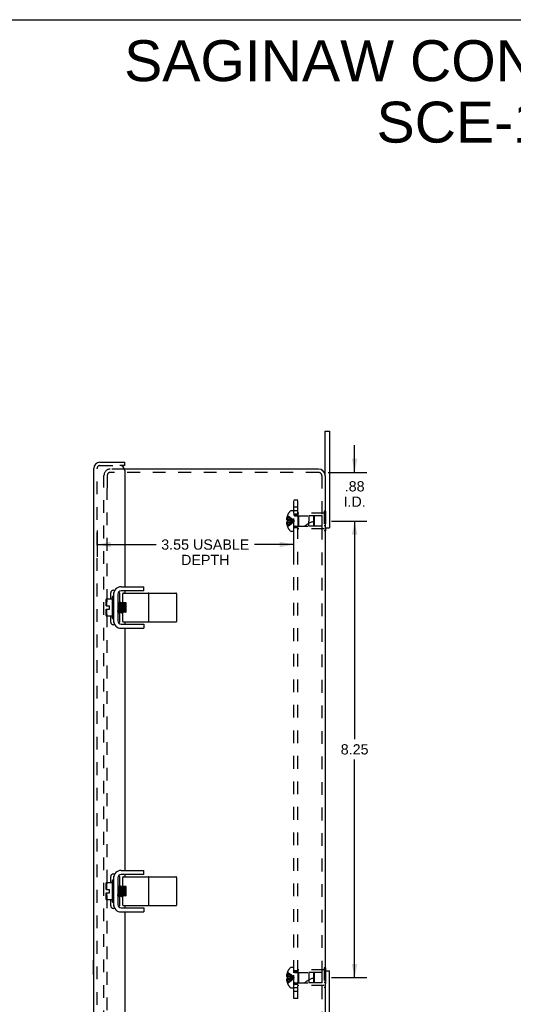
# Model space of a CAD drawing. Header units: inches. Extents: x 0 to 41.9, y 0 to 27.1.
# Tile 5 of 6: x 21 to 29.9, y 9.3 to 27.1. Entities that reach past the tile are written whole.
import ezdxf

# ---------------------------------------------------------------- set-up
doc = ezdxf.new("R2010")
doc.units = ezdxf.units.IN
doc.header["$LTSCALE"] = 2.305697
doc.header["$MEASUREMENT"] = 0
doc.linetypes.add('HIDDEN', pattern=[0.2, 0.1, -0.1])
doc.layers.get('0').update_dxf_attribs({"linetype": 'CONTINUOUS'})
for name, color, linetype in [('DEFAULT_2', 8, 'HIDDEN'), ('DIMENSIONS', 7, 'CONTINUOUS'), ('DOOR_ASSEMBLY', 7, 'CONTINUOUS'), ('SUBPANEL', 7, 'CONTINUOUS')]:
    doc.layers.add(name, color=color, linetype=linetype)
doc.styles.get("Standard").update_dxf_attribs({"font": 'arial.ttf'})
doc.dimstyles.new('DIMSTYLE_1', dxfattribs={"dimtxt": 0.184949, "dimasz": 0.246599, "dimexe": 0.09, "dimexo": 0.07, "dimgap": 0.0375, "dimtad": 0, "dimtih": 1, "dimtoh": 1, "dimzin": 4, "dimdsep": 46, "dimtxsty": 'Standard', "dimblk": '_FILLED', "dimblk1": '_FILLED', "dimblk2": '_FILLED', "dimcen": 0.09, "dimazin": 1, "dimtfac": 1, "dimtdec": 3, "dimtofl": 0, "dimtmove": 0, "dimatfit": 3, "dimldrblk": '_FILLED', "dimfxl": 0, "dimtolj": 1, "dimtzin": 4, "dimarcsym": 0})

# ---------------------------------------------------------------- blocks, each defined once
blk = doc.blocks.new('_FILLED')
at = {"color": 0, "linetype": 'ByBlock'}
blk.add_solid([(0, 0), (-1, 0.2), (-1, -0.2)], dxfattribs=at)
blk = doc.blocks.new('*D3')
at = {"layer": 'DIMENSIONS', "color": 2, "linetype": 'Continuous'}
for p, q in [((22.36, 17.896), (22.36, 17.422)), ((25.91, 17.896), (25.91, 17.422)), ((22.36, 17.644), (23.428, 17.644)), ((25.91, 17.644), (25.205, 17.644))]:
    blk.add_line(p, q, dxfattribs=at)
at = {"layer": 'DIMENSIONS', "color": 2, "linetype": 'Continuous', "xscale": 0.2465986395, "yscale": 0.2465986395, "zscale": 0.2465986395, "rotation": 180}
blk.add_blockref('_FILLED', (22.36, 17.644), dxfattribs=at)
at = {"layer": 'DIMENSIONS', "color": 2, "linetype": 'Continuous', "xscale": 0.2465986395, "yscale": 0.2465986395, "zscale": 0.2465986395}
blk.add_blockref('_FILLED', (25.91, 17.644), dxfattribs=at)
at = {"layer": 'DIMENSIONS', "color": 2, "linetype": 'Continuous', "insert": (24.317, 17.736), "char_height": 0.18495, "width": 1.59166, "attachment_point": 2, "line_spacing_factor": 0.9}
blk.add_mtext('3.55 USABLE\\PDEPTH', dxfattribs=at)
blk = doc.blocks.new('*D12')
at = {"layer": 'DIMENSIONS', "color": 2, "linetype": 'Continuous'}
for p, q in [((26.6, 18.069), (27.239, 18.069)), ((27.017, 18.069), (27.017, 14.129)), ((27.017, 9.819), (27.017, 13.759)), ((26.6, 9.819), (27.239, 9.819))]:
    blk.add_line(p, q, dxfattribs=at)
at = {"layer": 'DIMENSIONS', "color": 2, "linetype": 'Continuous', "xscale": 0.2465986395, "yscale": 0.2465986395, "zscale": 0.2465986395}
for p, rotation in [((27.017, 18.069), 90), ((27.017, 9.819), 270)]:
    blk.add_blockref('_FILLED', p, dxfattribs=dict(at, rotation=rotation))
at = {"layer": 'DIMENSIONS', "color": 2, "linetype": 'Continuous', "insert": (27.017, 14.036), "char_height": 0.1849, "width": 0.50259, "attachment_point": 2, "line_spacing_factor": 0.9}
blk.add_mtext('8.25', dxfattribs=at)
blk = doc.blocks.new('*D15')
at = {"layer": 'DIMENSIONS', "color": 2, "linetype": 'Continuous'}
for p, q in [((27.017, 18.946), (27.017, 19.439)), ((26.538, 18.946), (27.239, 18.946)), ((26.663, 18.069), (27.239, 18.069)), ((27.017, 18.069), (27.017, 17.575))]:
    blk.add_line(p, q, dxfattribs=at)
at = {"layer": 'DIMENSIONS', "color": 2, "linetype": 'Continuous', "xscale": 0.2465986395, "yscale": 0.2465986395, "zscale": 0.2465986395}
for p, rotation in [((27.017, 18.946), 270), ((27.017, 18.069), 90)]:
    blk.add_blockref('_FILLED', p, dxfattribs=dict(at, rotation=rotation))
at = {"layer": 'DIMENSIONS', "color": 2, "linetype": 'Continuous', "insert": (27.017, 18.788), "char_height": 0.1849, "width": 0.40084, "attachment_point": 2, "line_spacing_factor": 0.9}
blk.add_mtext('.88\\PI.D.', dxfattribs=at)

msp = doc.modelspace()

# ---------------------------------------------------------------- linework, layer by layer
at = {"color": 7, "linetype": 'Continuous'}
for p, q in [((0, 27.126), (41.922, 27.126)), ((26.485, 18.886), (26.485, 19.694)), ((26.485, 19.694), (26.56, 19.694)), ((26.485, 17.944), (26.56, 17.944)), ((26.49, 17.889), (26.485, 17.889)), ((26.49, 17.944), (26.49, 17.889)), ((22.659, 16.777), (22.663, 16.777)), ((22.734, 16.746), (22.734, 16.266)), ((22.747, 16.777), (22.743, 16.777)), ((23.205, 16.806), (22.794, 16.806)), ((22.826, 16.598), (22.826, 16.756)), ((22.836, 16.766), (23.787, 16.766)), ((23.205, 16.806), (23.205, 16.881)), ((23.297, 16.256), (23.297, 16.756)), ((23.797, 16.756), (23.797, 16.256)), ((22.525, 16.538), (22.525, 16.651)), ((22.529, 16.663), (22.635, 16.663)), ((22.635, 16.694), (22.635, 16.318)), ((22.645, 16.704), (22.649, 16.704)), ((22.738, 16.6), (22.734, 16.597)), ((22.739, 16.6), (22.738, 16.6)), ((22.76, 16.584), (22.739, 16.6)), ((22.739, 16.6), (22.739, 16.6)), ((22.78, 16.6), (22.76, 16.584)), ((22.78, 16.6), (22.781, 16.6)), ((22.802, 16.584), (22.781, 16.6)), ((22.781, 16.6), (22.781, 16.6)), ((22.781, 16.599), (22.782, 16.598)), ((22.822, 16.6), (22.802, 16.584)), ((22.823, 16.6), (22.822, 16.6)), ((22.831, 16.594), (22.823, 16.6)), ((22.823, 16.6), (22.823, 16.6)), ((22.826, 16.589), (22.825, 16.593)), ((22.844, 16.584), (22.836, 16.59)), ((22.886, 16.59), (22.836, 16.59)), ((22.852, 16.59), (22.844, 16.584)), ((22.844, 16.584), (22.844, 16.584)), ((22.886, 16.584), (22.878, 16.59)), ((22.886, 16.422), (22.886, 16.59)), ((22.886, 16.585), (22.886, 16.584)), ((22.886, 16.584), (22.886, 16.584)), ((22.525, 16.538), (22.586, 16.538)), ((22.525, 16.362), (22.525, 16.474)), ((22.525, 16.474), (22.586, 16.474)), ((22.586, 16.474), (22.586, 16.538)), ((22.734, 16.425), (22.739, 16.428)), ((22.738, 16.428), (22.759, 16.412)), ((22.75, 16.495), (22.748, 16.521)), ((22.75, 16.495), (22.748, 16.521)), ((22.759, 16.412), (22.759, 16.414)), ((22.76, 16.412), (22.759, 16.412)), ((22.76, 16.412), (22.759, 16.412)), ((22.76, 16.412), (22.781, 16.428)), ((22.771, 16.495), (22.769, 16.518)), ((22.78, 16.428), (22.801, 16.412)), ((22.79, 16.521), (22.792, 16.495)), ((22.792, 16.495), (22.79, 16.521)), ((22.802, 16.412), (22.801, 16.413)), ((22.801, 16.412), (22.802, 16.412)), ((22.802, 16.412), (22.823, 16.428)), ((22.802, 16.412), (22.802, 16.412)), ((22.813, 16.493), (22.811, 16.516)), ((22.822, 16.428), (22.823, 16.428)), ((22.823, 16.428), (22.833, 16.42)), ((22.826, 16.256), (22.826, 16.422)), ((22.831, 16.422), (22.826, 16.422)), ((22.834, 16.495), (22.832, 16.521)), ((22.834, 16.495), (22.832, 16.521)), ((22.886, 16.422), (22.836, 16.422)), ((22.841, 16.422), (22.84, 16.425)), ((22.841, 16.422), (22.84, 16.425)), ((22.857, 16.422), (22.865, 16.428)), ((22.864, 16.428), (22.865, 16.428)), ((22.865, 16.428), (22.873, 16.422)), ((22.876, 16.495), (22.874, 16.521)), ((22.876, 16.495), (22.874, 16.521)), ((22.883, 16.422), (22.882, 16.425)), ((22.883, 16.422), (22.882, 16.425)), ((22.635, 16.35), (22.529, 16.35)), ((22.645, 16.308), (22.649, 16.308)), ((22.659, 16.235), (22.663, 16.235)), ((22.743, 16.235), (22.747, 16.235)), ((22.794, 16.206), (23.205, 16.206)), ((22.836, 16.246), (23.787, 16.246)), ((23.205, 16.206), (23.205, 16.131)), ((23.205, 11.681), (23.205, 11.756)), ((22.635, 11.569), (22.635, 11.193)), ((22.645, 11.579), (22.649, 11.579)), ((22.659, 11.652), (22.663, 11.652)), ((22.734, 11.621), (22.734, 11.141)), ((22.747, 11.652), (22.743, 11.652)), ((23.205, 11.681), (22.794, 11.681)), ((22.826, 11.473), (22.826, 11.631)), ((22.836, 11.641), (23.787, 11.641)), ((23.297, 11.131), (23.297, 11.631)), ((23.797, 11.631), (23.797, 11.131)), ((22.525, 11.413), (22.525, 11.526)), ((22.525, 11.413), (22.586, 11.413)), ((22.529, 11.538), (22.635, 11.538)), ((22.586, 11.349), (22.586, 11.413)), ((22.738, 11.475), (22.734, 11.472)), ((22.739, 11.475), (22.738, 11.475)), ((22.76, 11.459), (22.739, 11.475)), ((22.739, 11.475), (22.739, 11.475)), ((22.75, 11.37), (22.748, 11.396)), ((22.75, 11.37), (22.748, 11.396)), ((22.78, 11.475), (22.76, 11.459)), ((22.771, 11.37), (22.769, 11.393)), ((22.78, 11.475), (22.781, 11.475)), ((22.802, 11.459), (22.781, 11.475)), ((22.781, 11.475), (22.781, 11.475)), ((22.781, 11.474), (22.782, 11.473)), ((22.79, 11.396), (22.792, 11.37)), ((22.792, 11.37), (22.79, 11.396)), ((22.822, 11.475), (22.802, 11.459)), ((22.813, 11.368), (22.811, 11.391)), ((22.823, 11.475), (22.822, 11.475)), ((22.831, 11.469), (22.823, 11.475)), ((22.823, 11.475), (22.823, 11.475)), ((22.826, 11.464), (22.825, 11.468)), ((22.834, 11.37), (22.832, 11.396)), ((22.834, 11.37), (22.832, 11.396)), ((22.844, 11.459), (22.836, 11.465)), ((22.886, 11.465), (22.836, 11.465)), ((22.852, 11.465), (22.844, 11.459)), ((22.876, 11.37), (22.874, 11.396)), ((22.876, 11.37), (22.874, 11.396)), ((22.886, 11.459), (22.878, 11.465)), ((22.886, 11.297), (22.886, 11.465)), ((22.886, 11.46), (22.886, 11.459)), ((22.886, 11.459), (22.886, 11.459)), ((22.525, 11.349), (22.586, 11.349)), ((22.525, 11.237), (22.525, 11.349)), ((22.635, 11.225), (22.529, 11.225)), ((22.734, 11.3), (22.739, 11.303)), ((22.738, 11.303), (22.759, 11.287)), ((22.759, 11.287), (22.759, 11.289)), ((22.76, 11.287), (22.759, 11.287)), ((22.76, 11.287), (22.759, 11.287)), ((22.76, 11.287), (22.781, 11.303)), ((22.78, 11.303), (22.801, 11.287)), ((22.802, 11.287), (22.801, 11.288)), ((22.801, 11.287), (22.802, 11.287)), ((22.802, 11.287), (22.823, 11.303)), ((22.802, 11.287), (22.802, 11.287)), ((22.822, 11.303), (22.823, 11.303)), ((22.823, 11.303), (22.833, 11.295)), ((22.831, 11.297), (22.826, 11.297)), ((22.826, 11.131), (22.826, 11.297)), ((22.886, 11.297), (22.836, 11.297)), ((22.841, 11.297), (22.84, 11.3)), ((22.841, 11.297), (22.84, 11.3)), ((22.857, 11.297), (22.865, 11.303)), ((22.864, 11.303), (22.865, 11.303)), ((22.865, 11.303), (22.873, 11.297)), ((22.883, 11.297), (22.882, 11.3)), ((22.883, 11.297), (22.882, 11.3)), ((22.645, 11.183), (22.649, 11.183)), ((22.659, 11.11), (22.663, 11.11)), ((22.743, 11.11), (22.747, 11.11)), ((22.794, 11.081), (23.205, 11.081)), ((22.836, 11.121), (23.787, 11.121)), ((23.205, 11.081), (23.205, 11.006)), ((26.49, 9.999), (26.485, 9.999)), ((26.49, 9.999), (26.49, 9.944)), ((26.485, 9.944), (26.56, 9.944))]:
    msp.add_line(p, q, dxfattribs=at)
at = {"color": 3, "linetype": 'Continuous'}
for p, q in [((26.56, 19.694), (26.56, 17.944)), ((26.365, 19.006), (22.856, 19.006)), ((26.485, 18.886), (26.485, 9.001)), ((22.659, 16.777), (22.659, 16.235)), ((22.794, 16.881), (23.205, 16.881)), ((22.794, 16.131), (23.205, 16.131)), ((22.794, 11.756), (23.205, 11.756)), ((22.659, 11.652), (22.659, 11.11)), ((22.794, 11.006), (23.205, 11.006)), ((26.56, 8.194), (26.56, 9.944))]:
    msp.add_line(p, q, dxfattribs=at)
at = {"color": 7, "linetype": 'Continuous'}
for points in [[(22.757, 16.774), (22.754, 16.776), (22.751, 16.777), (22.747, 16.777)], [(22.764, 16.767), (22.763, 16.768), (22.76, 16.771), (22.757, 16.774)], [(22.545, 16.658), (22.543, 16.654), (22.54, 16.65), (22.538, 16.646), (22.536, 16.641), (22.535, 16.636), (22.533, 16.631), (22.532, 16.625), (22.531, 16.619), (22.53, 16.613), (22.529, 16.606), (22.529, 16.599), (22.529, 16.592), (22.529, 16.585), (22.529, 16.577), (22.529, 16.57), (22.529, 16.563), (22.53, 16.557), (22.531, 16.55), (22.532, 16.544), (22.533, 16.538)], [(22.545, 16.658), (22.546, 16.659), (22.546, 16.659), (22.547, 16.66), (22.547, 16.661), (22.547, 16.661), (22.547, 16.662), (22.547, 16.662), (22.546, 16.662), (22.546, 16.663), (22.545, 16.663)], [(22.748, 16.521), (22.748, 16.529), (22.747, 16.537), (22.747, 16.545), (22.746, 16.553), (22.745, 16.56), (22.745, 16.567), (22.744, 16.574), (22.744, 16.579), (22.743, 16.585), (22.742, 16.589), (22.742, 16.593), (22.741, 16.596), (22.74, 16.598), (22.74, 16.599), (22.739, 16.6)], [(22.74, 16.598), (22.739, 16.599), (22.739, 16.6)], [(22.739, 16.6), (22.739, 16.6), (22.739, 16.6)], [(22.748, 16.521), (22.748, 16.529), (22.747, 16.537), (22.746, 16.545), (22.746, 16.553), (22.745, 16.56), (22.744, 16.567), (22.744, 16.574), (22.743, 16.579), (22.743, 16.585), (22.742, 16.589), (22.741, 16.593), (22.741, 16.596), (22.74, 16.598)], [(22.769, 16.518), (22.769, 16.525), (22.768, 16.533), (22.767, 16.54), (22.767, 16.547), (22.766, 16.553), (22.765, 16.559), (22.765, 16.564), (22.764, 16.569), (22.763, 16.573), (22.763, 16.577), (22.762, 16.58), (22.761, 16.582), (22.761, 16.583), (22.76, 16.584)], [(22.79, 16.521), (22.79, 16.529), (22.789, 16.537), (22.789, 16.545), (22.788, 16.553), (22.787, 16.56), (22.787, 16.567), (22.786, 16.574), (22.786, 16.579), (22.785, 16.585), (22.784, 16.589), (22.784, 16.593), (22.783, 16.596), (22.782, 16.598), (22.782, 16.599), (22.781, 16.6)], [(22.781, 16.6), (22.781, 16.6), (22.781, 16.6)], [(22.781, 16.6), (22.781, 16.6), (22.781, 16.599)], [(22.782, 16.598), (22.783, 16.596), (22.783, 16.593), (22.784, 16.589), (22.785, 16.584), (22.785, 16.579), (22.786, 16.573), (22.786, 16.567), (22.787, 16.56), (22.788, 16.553), (22.788, 16.545), (22.789, 16.537), (22.79, 16.529), (22.79, 16.521)], [(22.811, 16.516), (22.811, 16.524), (22.81, 16.531), (22.809, 16.538), (22.809, 16.545), (22.808, 16.552), (22.808, 16.558), (22.807, 16.563), (22.806, 16.568), (22.806, 16.572), (22.805, 16.576), (22.804, 16.579), (22.804, 16.582), (22.803, 16.583), (22.802, 16.584)], [(22.832, 16.521), (22.832, 16.529), (22.831, 16.537), (22.831, 16.545), (22.83, 16.553), (22.829, 16.56), (22.829, 16.567), (22.828, 16.574), (22.828, 16.579), (22.827, 16.585), (22.826, 16.589), (22.826, 16.593), (22.825, 16.596), (22.824, 16.598), (22.824, 16.599), (22.823, 16.6)], [(22.824, 16.598), (22.823, 16.599), (22.823, 16.6)], [(22.823, 16.6), (22.823, 16.6), (22.823, 16.6)], [(22.825, 16.593), (22.825, 16.596), (22.824, 16.598)], [(22.836, 16.59), (22.836, 16.59), (22.835, 16.591), (22.834, 16.591), (22.833, 16.592), (22.833, 16.592), (22.832, 16.593), (22.831, 16.594), (22.831, 16.595), (22.83, 16.596), (22.83, 16.597), (22.829, 16.598), (22.829, 16.599), (22.828, 16.6), (22.828, 16.601), (22.828, 16.602), (22.827, 16.604), (22.827, 16.605), (22.827, 16.606), (22.827, 16.608), (22.826, 16.609), (22.826, 16.611), (22.826, 16.613)], [(22.832, 16.521), (22.832, 16.529), (22.831, 16.537), (22.83, 16.545), (22.83, 16.553), (22.829, 16.56), (22.828, 16.567), (22.828, 16.574), (22.827, 16.579), (22.827, 16.585), (22.826, 16.589)], [(22.854, 16.514), (22.853, 16.522), (22.852, 16.529), (22.852, 16.537), (22.851, 16.543), (22.85, 16.55), (22.85, 16.556), (22.849, 16.562), (22.848, 16.567), (22.848, 16.571), (22.847, 16.575), (22.846, 16.579), (22.846, 16.581), (22.845, 16.583), (22.844, 16.584), (22.844, 16.584)], [(22.874, 16.521), (22.874, 16.529), (22.873, 16.537), (22.872, 16.545), (22.872, 16.553), (22.871, 16.56), (22.87, 16.567), (22.87, 16.574), (22.869, 16.579), (22.869, 16.585), (22.868, 16.589), (22.868, 16.59)], [(22.874, 16.521), (22.874, 16.529), (22.873, 16.537), (22.873, 16.545), (22.872, 16.553), (22.871, 16.56), (22.871, 16.567), (22.87, 16.574), (22.87, 16.579), (22.869, 16.585), (22.868, 16.589), (22.868, 16.59)], [(22.533, 16.474), (22.532, 16.47), (22.532, 16.466), (22.531, 16.462), (22.53, 16.458), (22.53, 16.454), (22.529, 16.449), (22.529, 16.445), (22.529, 16.441), (22.529, 16.437), (22.529, 16.432), (22.529, 16.428), (22.529, 16.424), (22.529, 16.419), (22.529, 16.415), (22.529, 16.41), (22.529, 16.406), (22.53, 16.401), (22.53, 16.397), (22.531, 16.392), (22.532, 16.388), (22.533, 16.383), (22.534, 16.379), (22.535, 16.375), (22.537, 16.371), (22.538, 16.366), (22.54, 16.362), (22.543, 16.358), (22.545, 16.355)], [(22.738, 16.428), (22.738, 16.429), (22.737, 16.431), (22.736, 16.433), (22.736, 16.436), (22.735, 16.44), (22.734, 16.445), (22.734, 16.445)], [(22.756, 16.425), (22.756, 16.429), (22.755, 16.435), (22.754, 16.441), (22.754, 16.447), (22.753, 16.454), (22.752, 16.462), (22.752, 16.47), (22.751, 16.478), (22.751, 16.486), (22.75, 16.495)], [(22.756, 16.425), (22.756, 16.429), (22.755, 16.435), (22.755, 16.441), (22.754, 16.447), (22.753, 16.454), (22.753, 16.462), (22.752, 16.47), (22.752, 16.478), (22.751, 16.486), (22.75, 16.495)], [(22.759, 16.414), (22.758, 16.415), (22.758, 16.418), (22.757, 16.421), (22.756, 16.425)], [(22.759, 16.412), (22.759, 16.413), (22.758, 16.415), (22.757, 16.418), (22.757, 16.421), (22.756, 16.425)], [(22.76, 16.412), (22.76, 16.412), (22.76, 16.412)], [(22.78, 16.428), (22.78, 16.429), (22.779, 16.43), (22.779, 16.433), (22.778, 16.436), (22.777, 16.439), (22.777, 16.443), (22.776, 16.448), (22.775, 16.454), (22.775, 16.46), (22.774, 16.466), (22.773, 16.473), (22.773, 16.48), (22.772, 16.487), (22.771, 16.495)], [(22.792, 16.495), (22.793, 16.486), (22.793, 16.478), (22.794, 16.47), (22.794, 16.462), (22.795, 16.455), (22.796, 16.447), (22.796, 16.441), (22.797, 16.435), (22.798, 16.429), (22.798, 16.425)], [(22.798, 16.425), (22.798, 16.429), (22.797, 16.435), (22.797, 16.441), (22.796, 16.447), (22.795, 16.454), (22.795, 16.462), (22.794, 16.47), (22.794, 16.478), (22.793, 16.486), (22.792, 16.495)], [(22.798, 16.425), (22.799, 16.421), (22.799, 16.418), (22.8, 16.415), (22.801, 16.414), (22.801, 16.412), (22.801, 16.412)], [(22.801, 16.413), (22.8, 16.415), (22.8, 16.418), (22.799, 16.421), (22.798, 16.425)], [(22.802, 16.412), (22.802, 16.412), (22.802, 16.412)], [(22.822, 16.428), (22.822, 16.429), (22.821, 16.43), (22.821, 16.432), (22.82, 16.435), (22.819, 16.438), (22.819, 16.442), (22.818, 16.447), (22.817, 16.452), (22.817, 16.458), (22.816, 16.465), (22.815, 16.471), (22.815, 16.478), (22.814, 16.486), (22.813, 16.493)], [(22.826, 16.4), (22.826, 16.401), (22.826, 16.403), (22.827, 16.405), (22.827, 16.406), (22.827, 16.407), (22.827, 16.409), (22.828, 16.41), (22.828, 16.411), (22.828, 16.413), (22.829, 16.414), (22.829, 16.415), (22.83, 16.416), (22.83, 16.417), (22.831, 16.418), (22.831, 16.419), (22.832, 16.419), (22.833, 16.42), (22.833, 16.421), (22.834, 16.421), (22.835, 16.422), (22.836, 16.422), (22.836, 16.422)], [(22.84, 16.425), (22.84, 16.429), (22.839, 16.435), (22.838, 16.441), (22.838, 16.447), (22.837, 16.454), (22.836, 16.462), (22.836, 16.47), (22.835, 16.478), (22.835, 16.486), (22.834, 16.495)], [(22.84, 16.425), (22.84, 16.429), (22.839, 16.435), (22.839, 16.441), (22.838, 16.447), (22.837, 16.454), (22.837, 16.462), (22.836, 16.47), (22.836, 16.478), (22.835, 16.486), (22.834, 16.495)], [(22.864, 16.428), (22.864, 16.429), (22.864, 16.43), (22.863, 16.432), (22.862, 16.434), (22.862, 16.437), (22.861, 16.441), (22.86, 16.446), (22.86, 16.451), (22.859, 16.457), (22.858, 16.463), (22.858, 16.47), (22.857, 16.477), (22.856, 16.484), (22.856, 16.491), (22.855, 16.499), (22.854, 16.514)], [(22.882, 16.425), (22.882, 16.429), (22.881, 16.435), (22.88, 16.441), (22.88, 16.447), (22.879, 16.454), (22.878, 16.462), (22.878, 16.47), (22.877, 16.478), (22.877, 16.486), (22.876, 16.495)], [(22.882, 16.425), (22.882, 16.429), (22.881, 16.435), (22.881, 16.441), (22.88, 16.447), (22.879, 16.454), (22.879, 16.462), (22.878, 16.47), (22.878, 16.478), (22.877, 16.486), (22.876, 16.495)], [(22.545, 16.355), (22.546, 16.354), (22.546, 16.353), (22.547, 16.352), (22.547, 16.352), (22.547, 16.351), (22.547, 16.351), (22.547, 16.35), (22.546, 16.35), (22.546, 16.35), (22.545, 16.35)], [(22.747, 16.235), (22.751, 16.235), (22.754, 16.236), (22.757, 16.238)], [(22.757, 16.238), (22.76, 16.241), (22.763, 16.244), (22.764, 16.246)], [(22.757, 11.649), (22.754, 11.651), (22.751, 11.652), (22.747, 11.652)], [(22.764, 11.642), (22.763, 11.643), (22.76, 11.646), (22.757, 11.649)], [(22.545, 11.533), (22.543, 11.529), (22.54, 11.525), (22.538, 11.521), (22.536, 11.516), (22.535, 11.511), (22.533, 11.506), (22.532, 11.5), (22.531, 11.494), (22.53, 11.488), (22.529, 11.481), (22.529, 11.474), (22.529, 11.467), (22.529, 11.46), (22.529, 11.452), (22.529, 11.445), (22.529, 11.438), (22.53, 11.432), (22.531, 11.425), (22.532, 11.419), (22.533, 11.413)], [(22.545, 11.533), (22.546, 11.534), (22.546, 11.534), (22.547, 11.535), (22.547, 11.536), (22.547, 11.536), (22.547, 11.537), (22.547, 11.537), (22.546, 11.537), (22.546, 11.538), (22.545, 11.538)], [(22.739, 11.475), (22.739, 11.475), (22.739, 11.475)], [(22.74, 11.473), (22.739, 11.474), (22.739, 11.475)], [(22.748, 11.396), (22.748, 11.404), (22.747, 11.412), (22.747, 11.42), (22.746, 11.428), (22.745, 11.435), (22.745, 11.442), (22.744, 11.449), (22.744, 11.454), (22.743, 11.46), (22.742, 11.464), (22.742, 11.468), (22.741, 11.471), (22.74, 11.473), (22.74, 11.474), (22.739, 11.475)], [(22.748, 11.396), (22.748, 11.404), (22.747, 11.412), (22.746, 11.42), (22.746, 11.428), (22.745, 11.435), (22.744, 11.442), (22.744, 11.449), (22.743, 11.454), (22.743, 11.46), (22.742, 11.464), (22.741, 11.468), (22.741, 11.471), (22.74, 11.473)], [(22.769, 11.393), (22.769, 11.4), (22.768, 11.408), (22.767, 11.415), (22.767, 11.422), (22.766, 11.428), (22.765, 11.434), (22.765, 11.439), (22.764, 11.444), (22.763, 11.448), (22.763, 11.452), (22.762, 11.455), (22.761, 11.457), (22.761, 11.458), (22.76, 11.459)], [(22.781, 11.475), (22.781, 11.475), (22.781, 11.475)], [(22.781, 11.475), (22.781, 11.475), (22.781, 11.474)], [(22.79, 11.396), (22.79, 11.404), (22.789, 11.412), (22.789, 11.42), (22.788, 11.428), (22.787, 11.435), (22.787, 11.442), (22.786, 11.449), (22.786, 11.454), (22.785, 11.46), (22.784, 11.464), (22.784, 11.468), (22.783, 11.471), (22.782, 11.473), (22.782, 11.474), (22.781, 11.475)], [(22.782, 11.473), (22.783, 11.471), (22.783, 11.468), (22.784, 11.464), (22.785, 11.459), (22.785, 11.454), (22.786, 11.448), (22.786, 11.442), (22.787, 11.435), (22.788, 11.428), (22.788, 11.42), (22.789, 11.412), (22.79, 11.404), (22.79, 11.396)], [(22.811, 11.391), (22.811, 11.399), (22.81, 11.406), (22.809, 11.413), (22.809, 11.42), (22.808, 11.427), (22.808, 11.433), (22.807, 11.438), (22.806, 11.443), (22.806, 11.447), (22.805, 11.451), (22.804, 11.454), (22.804, 11.457), (22.803, 11.458), (22.802, 11.459)], [(22.823, 11.475), (22.823, 11.475), (22.823, 11.475)], [(22.824, 11.473), (22.823, 11.474), (22.823, 11.475)], [(22.832, 11.396), (22.832, 11.404), (22.831, 11.412), (22.831, 11.42), (22.83, 11.428), (22.829, 11.435), (22.829, 11.442), (22.828, 11.449), (22.828, 11.454), (22.827, 11.46), (22.826, 11.464), (22.826, 11.468), (22.825, 11.471), (22.824, 11.473), (22.824, 11.474), (22.823, 11.475)], [(22.825, 11.468), (22.825, 11.471), (22.824, 11.473)], [(22.836, 11.465), (22.836, 11.465), (22.835, 11.466), (22.834, 11.466), (22.833, 11.467), (22.833, 11.467), (22.832, 11.468), (22.831, 11.469), (22.831, 11.47), (22.83, 11.471), (22.83, 11.472), (22.829, 11.473), (22.829, 11.474), (22.828, 11.475), (22.828, 11.476), (22.828, 11.477), (22.827, 11.479), (22.827, 11.48), (22.827, 11.481), (22.827, 11.483), (22.826, 11.484), (22.826, 11.486), (22.826, 11.488)], [(22.832, 11.396), (22.832, 11.404), (22.831, 11.412), (22.83, 11.42), (22.83, 11.428), (22.829, 11.435), (22.828, 11.442), (22.828, 11.449), (22.827, 11.454), (22.827, 11.46), (22.826, 11.464)], [(22.854, 11.389), (22.853, 11.397), (22.852, 11.404), (22.852, 11.412), (22.851, 11.418), (22.85, 11.425), (22.85, 11.431), (22.849, 11.437), (22.848, 11.442), (22.848, 11.446), (22.847, 11.45), (22.846, 11.454), (22.846, 11.456), (22.845, 11.458), (22.844, 11.459), (22.844, 11.459)], [(22.864, 11.303), (22.864, 11.304), (22.864, 11.305), (22.863, 11.307), (22.862, 11.309), (22.862, 11.312), (22.861, 11.316), (22.86, 11.321), (22.86, 11.326), (22.859, 11.332), (22.858, 11.338), (22.858, 11.345), (22.857, 11.352), (22.856, 11.359), (22.856, 11.366), (22.855, 11.374), (22.854, 11.389)], [(22.874, 11.396), (22.874, 11.404), (22.873, 11.412), (22.872, 11.42), (22.872, 11.428), (22.871, 11.435), (22.87, 11.442), (22.87, 11.449), (22.869, 11.454), (22.869, 11.46), (22.868, 11.464), (22.868, 11.465)], [(22.874, 11.396), (22.874, 11.404), (22.873, 11.412), (22.873, 11.42), (22.872, 11.428), (22.871, 11.435), (22.871, 11.442), (22.87, 11.449), (22.87, 11.454), (22.869, 11.46), (22.868, 11.464), (22.868, 11.465)], [(22.533, 11.349), (22.532, 11.345), (22.532, 11.341), (22.531, 11.337), (22.53, 11.333), (22.53, 11.329), (22.529, 11.324), (22.529, 11.32), (22.529, 11.316), (22.529, 11.312), (22.529, 11.307), (22.529, 11.303), (22.529, 11.299), (22.529, 11.294), (22.529, 11.29), (22.529, 11.285), (22.529, 11.281), (22.53, 11.276), (22.53, 11.272), (22.531, 11.267), (22.532, 11.263), (22.533, 11.258), (22.534, 11.254), (22.535, 11.25), (22.537, 11.246), (22.538, 11.241), (22.54, 11.237), (22.543, 11.233), (22.545, 11.23)], [(22.545, 11.23), (22.546, 11.229), (22.546, 11.228), (22.547, 11.227), (22.547, 11.227), (22.547, 11.226), (22.547, 11.226), (22.547, 11.225), (22.546, 11.225), (22.546, 11.225), (22.545, 11.225)], [(22.738, 11.303), (22.738, 11.304), (22.737, 11.306), (22.736, 11.308), (22.736, 11.311), (22.735, 11.315), (22.734, 11.32), (22.734, 11.32)], [(22.756, 11.3), (22.756, 11.304), (22.755, 11.31), (22.754, 11.316), (22.754, 11.322), (22.753, 11.329), (22.752, 11.337), (22.752, 11.345), (22.751, 11.353), (22.751, 11.361), (22.75, 11.37)], [(22.756, 11.3), (22.756, 11.304), (22.755, 11.31), (22.755, 11.316), (22.754, 11.322), (22.753, 11.329), (22.753, 11.337), (22.752, 11.345), (22.752, 11.353), (22.751, 11.361), (22.75, 11.37)], [(22.759, 11.287), (22.759, 11.288), (22.758, 11.29), (22.757, 11.293), (22.757, 11.296), (22.756, 11.3)], [(22.759, 11.289), (22.758, 11.29), (22.758, 11.293), (22.757, 11.296), (22.756, 11.3)], [(22.76, 11.287), (22.76, 11.287), (22.76, 11.287)], [(22.78, 11.303), (22.78, 11.304), (22.779, 11.305), (22.779, 11.308), (22.778, 11.311), (22.777, 11.314), (22.777, 11.318), (22.776, 11.323), (22.775, 11.329), (22.775, 11.335), (22.774, 11.341), (22.773, 11.348), (22.773, 11.355), (22.772, 11.362), (22.771, 11.37)], [(22.792, 11.37), (22.793, 11.361), (22.793, 11.353), (22.794, 11.345), (22.794, 11.337), (22.795, 11.33), (22.796, 11.322), (22.796, 11.316), (22.797, 11.31), (22.798, 11.304), (22.798, 11.3)], [(22.798, 11.3), (22.798, 11.304), (22.797, 11.31), (22.797, 11.316), (22.796, 11.322), (22.795, 11.329), (22.795, 11.337), (22.794, 11.345), (22.794, 11.353), (22.793, 11.361), (22.792, 11.37)], [(22.801, 11.288), (22.8, 11.29), (22.8, 11.293), (22.799, 11.296), (22.798, 11.3)], [(22.798, 11.3), (22.799, 11.296), (22.799, 11.293), (22.8, 11.29), (22.801, 11.289), (22.801, 11.287), (22.801, 11.287)], [(22.802, 11.287), (22.802, 11.287), (22.802, 11.287)], [(22.822, 11.303), (22.822, 11.304), (22.821, 11.305), (22.821, 11.307), (22.82, 11.31), (22.819, 11.313), (22.819, 11.317), (22.818, 11.322), (22.817, 11.327), (22.817, 11.333), (22.816, 11.34), (22.815, 11.346), (22.815, 11.353), (22.814, 11.361), (22.813, 11.368)], [(22.826, 11.275), (22.826, 11.276), (22.826, 11.278), (22.827, 11.28), (22.827, 11.281), (22.827, 11.282), (22.827, 11.284), (22.828, 11.285), (22.828, 11.286), (22.828, 11.288), (22.829, 11.289), (22.829, 11.29), (22.83, 11.291), (22.83, 11.292), (22.831, 11.293), (22.831, 11.294), (22.832, 11.294), (22.833, 11.295), (22.833, 11.296), (22.834, 11.296), (22.835, 11.297), (22.836, 11.297), (22.836, 11.297)], [(22.84, 11.3), (22.84, 11.304), (22.839, 11.31), (22.838, 11.316), (22.838, 11.322), (22.837, 11.329), (22.836, 11.337), (22.836, 11.345), (22.835, 11.353), (22.835, 11.361), (22.834, 11.37)], [(22.84, 11.3), (22.84, 11.304), (22.839, 11.31), (22.839, 11.316), (22.838, 11.322), (22.837, 11.329), (22.837, 11.337), (22.836, 11.345), (22.836, 11.353), (22.835, 11.361), (22.834, 11.37)], [(22.882, 11.3), (22.882, 11.304), (22.881, 11.31), (22.88, 11.316), (22.88, 11.322), (22.879, 11.329), (22.878, 11.337), (22.878, 11.345), (22.877, 11.353), (22.877, 11.361), (22.876, 11.37)], [(22.882, 11.3), (22.882, 11.304), (22.881, 11.31), (22.881, 11.316), (22.88, 11.322), (22.879, 11.329), (22.879, 11.337), (22.878, 11.345), (22.878, 11.353), (22.877, 11.361), (22.876, 11.37)], [(22.747, 11.11), (22.751, 11.11), (22.754, 11.111), (22.757, 11.113)], [(22.757, 11.113), (22.76, 11.116), (22.763, 11.119), (22.764, 11.121)]]:
    msp.add_lwpolyline(points, dxfattribs=at)
at = {"color": 3, "linetype": 'Continuous'}
for centre, radius, start, end in [((26.365, 18.886), 0.12, 0, 90), ((22.794, 16.746), 0.135, 90, 180), ((22.794, 16.266), 0.135, 180, 270), ((22.794, 11.621), 0.135, 90, 180), ((22.794, 11.141), 0.135, 180, 270)]:
    msp.add_arc(centre, radius, start, end, dxfattribs=at)
at = {"color": 7, "linetype": 'Continuous'}
for centre, radius, start, end in [((22.794, 16.746), 0.06, 90, 180), ((22.836, 16.756), 0.01, 90, 180), ((23.287, 16.756), 0.01, 0, 90), ((23.787, 16.756), 0.01, 0, 90), ((22.575, 16.644), 0.0504, 157.6976, 171.9671), ((22.645, 16.694), 0.01, 90, 180.0001), ((22.649, 16.694), 0.01, 359.9999, 90), ((22.575, 16.369), 0.0504, 188.0329, 202.3024), ((22.645, 16.318), 0.01, 179.9999, 270), ((22.649, 16.318), 0.01, 270, 0.0001), ((22.794, 16.266), 0.06, 180, 270), ((22.836, 16.256), 0.01, 180, 270), ((23.287, 16.256), 0.01, 270, 360), ((23.787, 16.256), 0.01, 270, 360), ((22.645, 11.569), 0.01, 90, 180.0001), ((22.649, 11.569), 0.01, 359.9999, 90), ((22.794, 11.621), 0.06, 90, 180), ((22.836, 11.631), 0.01, 90, 180), ((23.287, 11.631), 0.01, 0, 90), ((23.787, 11.631), 0.01, 0, 90), ((22.575, 11.519), 0.0504, 157.6976, 171.9671), ((22.575, 11.244), 0.0504, 188.0329, 202.3024), ((22.645, 11.193), 0.01, 179.9999, 270), ((22.649, 11.193), 0.01, 270, 0.0001), ((22.794, 11.141), 0.06, 180, 270), ((22.836, 11.131), 0.01, 180, 270), ((23.287, 11.131), 0.01, 270, 360), ((23.787, 11.131), 0.01, 270, 360)]:
    msp.add_arc(centre, radius, start, end, dxfattribs=at)
at = {"layer": 'DEFAULT_2', "color": 8, "linetype": 'HIDDEN'}
for p, q in [((22.485, 8.993), (22.485, 18.894)), ((22.545, 18.894), (22.545, 18.656)), ((22.856, 19.006), (22.597, 19.006)), ((26.365, 18.946), (22.597, 18.946)), ((26.425, 18.886), (26.425, 9.001)), ((22.545, 9.231), (22.545, 18.656)), ((25.802, 18.168), (25.802, 18.167)), ((25.802, 18.168), (25.802, 18.168)), ((25.802, 18.167), (25.802, 18.084)), ((25.915, 18.255), (25.869, 18.255)), ((25.915, 17.882), (25.915, 18.255)), ((25.943, 18.163), (26.19, 18.163)), ((25.99, 18.209), (25.99, 17.929)), ((26.469, 18.209), (25.99, 18.209)), ((26, 18.164), (25.99, 18.174)), ((26, 18.164), (26, 17.974)), ((26.428, 18.164), (26, 18.164)), ((26.19, 18.163), (26.19, 18.069)), ((26.28, 18.154), (26.19, 18.163)), ((26.28, 17.984), (26.28, 18.154)), ((26.29, 18.143), (26.28, 18.154)), ((26.428, 17.974), (26.428, 18.164)), ((26.469, 18.249), (26.469, 17.889)), ((26.49, 18.249), (26.469, 18.249)), ((26.49, 18.159), (26.469, 18.159)), ((26.49, 18.249), (26.49, 17.944)), ((25.802, 18.104), (25.787, 18.104)), ((25.802, 18.034), (25.787, 18.034)), ((25.802, 18.137), (25.792, 18.137)), ((25.802, 18.084), (25.792, 18.084)), ((25.802, 18.053), (25.792, 18.053)), ((25.802, 18), (25.792, 18)), ((25.802, 18.082), (25.802, 18.084)), ((25.802, 18.084), (25.802, 18.084)), ((25.802, 18.084), (25.824, 18.082)), ((25.802, 18.053), (25.802, 18.056)), ((25.802, 18.053), (25.824, 18.055)), ((25.802, 18.053), (25.802, 17.97)), ((25.802, 18.053), (25.802, 18.053)), ((25.802, 17.97), (25.802, 17.969)), ((25.802, 17.969), (25.802, 17.969)), ((25.824, 18.055), (25.846, 18.058)), ((25.845, 18.058), (25.867, 18.06)), ((25.866, 18.06), (25.887, 18.063)), ((25.943, 17.975), (26.19, 17.975)), ((26, 17.974), (25.99, 17.964)), ((26.428, 17.974), (26, 17.974)), ((26.19, 17.975), (26.19, 18.069)), ((26.28, 17.984), (26.19, 17.975)), ((26.29, 17.995), (26.28, 17.984)), ((26.29, 17.995), (26.29, 18.143)), ((26.49, 17.979), (26.469, 17.979)), ((25.915, 17.882), (25.869, 17.882)), ((26.469, 17.929), (25.99, 17.929)), ((26.485, 17.889), (26.469, 17.889)), ((25.915, 10.005), (25.869, 10.005)), ((25.915, 9.632), (25.915, 10.005)), ((26.485, 9.999), (26.469, 9.999)), ((26.469, 9.999), (26.469, 9.639)), ((25.802, 9.854), (25.787, 9.854)), ((25.802, 9.784), (25.787, 9.784)), ((25.802, 9.887), (25.792, 9.887)), ((25.802, 9.834), (25.792, 9.834)), ((25.802, 9.803), (25.792, 9.803)), ((25.802, 9.918), (25.802, 9.918)), ((25.802, 9.918), (25.802, 9.917)), ((25.802, 9.917), (25.802, 9.834)), ((25.802, 9.834), (25.802, 9.834)), ((25.802, 9.834), (25.824, 9.832)), ((25.802, 9.834), (25.802, 9.832)), ((25.802, 9.806), (25.802, 9.803)), ((25.802, 9.803), (25.824, 9.805)), ((25.802, 9.803), (25.802, 9.803)), ((25.802, 9.803), (25.802, 9.72)), ((25.824, 9.805), (25.846, 9.808)), ((25.845, 9.808), (25.867, 9.81)), ((25.866, 9.81), (25.887, 9.813)), ((25.943, 9.913), (26.19, 9.913)), ((26.469, 9.959), (25.99, 9.959)), ((25.99, 9.959), (25.99, 9.679)), ((26, 9.914), (25.99, 9.924)), ((26.428, 9.914), (26, 9.914)), ((26, 9.914), (26, 9.724)), ((26.28, 9.904), (26.19, 9.913)), ((26.19, 9.913), (26.19, 9.725)), ((26.29, 9.893), (26.28, 9.904)), ((26.28, 9.734), (26.28, 9.904)), ((26.29, 9.745), (26.29, 9.893)), ((26.428, 9.724), (26.428, 9.914)), ((26.49, 9.909), (26.469, 9.909)), ((26.49, 9.944), (26.49, 9.639)), ((25.802, 9.75), (25.792, 9.75)), ((25.802, 9.72), (25.802, 9.719)), ((25.802, 9.719), (25.802, 9.719)), ((25.915, 9.632), (25.869, 9.632)), ((25.943, 9.725), (26.19, 9.725)), ((26, 9.724), (25.99, 9.714)), ((26.469, 9.679), (25.99, 9.679)), ((26.428, 9.724), (26, 9.724)), ((26.28, 9.734), (26.19, 9.725)), ((26.29, 9.745), (26.28, 9.734)), ((26.49, 9.729), (26.469, 9.729)), ((26.49, 9.639), (26.469, 9.639))]:
    msp.add_line(p, q, dxfattribs=at)
for points in [[(25.802, 18.168), (25.824, 18.154), (25.846, 18.139), (25.867, 18.123), (25.887, 18.106), (25.907, 18.088), (25.926, 18.069)], [(25.792, 18.137), (25.791, 18.133), (25.79, 18.129), (25.789, 18.125), (25.788, 18.12), (25.788, 18.116), (25.787, 18.112), (25.787, 18.108), (25.787, 18.104)], [(25.787, 18.104), (25.787, 18.101), (25.787, 18.099), (25.788, 18.097), (25.788, 18.094), (25.789, 18.092), (25.79, 18.089), (25.791, 18.087), (25.792, 18.084)], [(25.792, 18.053), (25.791, 18.051), (25.79, 18.048), (25.789, 18.046), (25.788, 18.043), (25.788, 18.041), (25.787, 18.038), (25.787, 18.036), (25.787, 18.034)], [(25.787, 18.034), (25.787, 18.03), (25.787, 18.025), (25.788, 18.021), (25.788, 18.017), (25.789, 18.013), (25.79, 18.009), (25.791, 18.004), (25.792, 18)], [(25.802, 18.137), (25.824, 18.128), (25.845, 18.118), (25.866, 18.106), (25.887, 18.095), (25.907, 18.082), (25.926, 18.069)], [(25.802, 18.104), (25.824, 18.099), (25.845, 18.094), (25.866, 18.088), (25.887, 18.082), (25.907, 18.076), (25.926, 18.069)], [(25.802, 18.084), (25.802, 18.082), (25.802, 18.079), (25.802, 18.076), (25.802, 18.074), (25.802, 18.071), (25.802, 18.069)], [(25.802, 18.074), (25.802, 18.076), (25.802, 18.079)], [(25.802, 18), (25.824, 18.01), (25.845, 18.02), (25.866, 18.031), (25.887, 18.043), (25.907, 18.055), (25.926, 18.069)], [(25.802, 17.969), (25.824, 17.983), (25.846, 17.998), (25.867, 18.014), (25.887, 18.031), (25.907, 18.049), (25.926, 18.069)], [(25.802, 18.069), (25.802, 18.066), (25.802, 18.064), (25.802, 18.061), (25.802, 18.058), (25.802, 18.056), (25.802, 18.053)], [(25.802, 18.034), (25.824, 18.039), (25.845, 18.044), (25.866, 18.049), (25.887, 18.055), (25.907, 18.062), (25.926, 18.069)], [(25.802, 18.058), (25.802, 18.061), (25.802, 18.064)], [(25.824, 18.082), (25.846, 18.08), (25.867, 18.077), (25.887, 18.075), (25.907, 18.072), (25.926, 18.069)], [(25.845, 18.08), (25.866, 18.077), (25.887, 18.075), (25.907, 18.072), (25.926, 18.069)], [(25.887, 18.063), (25.907, 18.066), (25.926, 18.069)], [(25.887, 18.063), (25.907, 18.066), (25.926, 18.069)], [(25.792, 9.887), (25.791, 9.883), (25.79, 9.879), (25.789, 9.875), (25.788, 9.87), (25.788, 9.866), (25.787, 9.862), (25.787, 9.858), (25.787, 9.854)], [(25.787, 9.854), (25.787, 9.851), (25.787, 9.849), (25.788, 9.847), (25.788, 9.844), (25.789, 9.842), (25.79, 9.839), (25.791, 9.837), (25.792, 9.834)], [(25.792, 9.803), (25.791, 9.801), (25.79, 9.798), (25.789, 9.796), (25.788, 9.793), (25.788, 9.791), (25.787, 9.788), (25.787, 9.786), (25.787, 9.784)], [(25.787, 9.784), (25.787, 9.78), (25.787, 9.775), (25.788, 9.771), (25.788, 9.767), (25.789, 9.763), (25.79, 9.759), (25.791, 9.754), (25.792, 9.75)], [(25.802, 9.918), (25.824, 9.904), (25.846, 9.889), (25.867, 9.873), (25.887, 9.856), (25.907, 9.838), (25.926, 9.819)], [(25.802, 9.887), (25.824, 9.878), (25.845, 9.868), (25.866, 9.856), (25.887, 9.845), (25.907, 9.832), (25.926, 9.819)], [(25.802, 9.854), (25.824, 9.849), (25.845, 9.844), (25.866, 9.838), (25.887, 9.832), (25.907, 9.826), (25.926, 9.819)], [(25.802, 9.819), (25.802, 9.821), (25.802, 9.824), (25.802, 9.826), (25.802, 9.829), (25.802, 9.832), (25.802, 9.834)], [(25.802, 9.829), (25.802, 9.826), (25.802, 9.824)], [(25.802, 9.784), (25.824, 9.789), (25.845, 9.794), (25.866, 9.799), (25.887, 9.805), (25.907, 9.812), (25.926, 9.819)], [(25.802, 9.803), (25.802, 9.806), (25.802, 9.808), (25.802, 9.811), (25.802, 9.814), (25.802, 9.816), (25.802, 9.819)], [(25.802, 9.719), (25.824, 9.733), (25.846, 9.748), (25.867, 9.764), (25.887, 9.781), (25.907, 9.799), (25.926, 9.819)], [(25.802, 9.75), (25.824, 9.76), (25.845, 9.77), (25.866, 9.781), (25.887, 9.793), (25.907, 9.805), (25.926, 9.819)], [(25.802, 9.814), (25.802, 9.811), (25.802, 9.808)], [(25.824, 9.832), (25.846, 9.83), (25.867, 9.827), (25.887, 9.825), (25.907, 9.822), (25.926, 9.819)], [(25.845, 9.83), (25.866, 9.827), (25.887, 9.825), (25.907, 9.822), (25.926, 9.819)], [(25.887, 9.813), (25.907, 9.816), (25.926, 9.819)], [(25.887, 9.813), (25.907, 9.816), (25.926, 9.819)]]:
    msp.add_lwpolyline(points, dxfattribs=at)
for centre, radius, start, end in [((22.597, 18.894), 0.112, 90, 180), ((22.597, 18.894), 0.052, 90, 180), ((26.365, 18.886), 0.06, 0, 90), ((26.044, 18.069), 0.261, 157.9106, 164.8059), ((26.044, 18.069), 0.262, 136.4862, 157.6387), ((25.869, 18.235), 0.02, 90, 136.4862), ((25.943, 18.191), 0.0282, 180, 270), ((26.044, 18.069), 0.261, 195.1941, 202.0894), ((26.044, 18.069), 0.262, 202.3613, 223.5138), ((25.943, 17.946), 0.0282, 90, 180), ((26.46, 17.523), 0.571, 107.3354, 127.8138), ((25.869, 17.902), 0.02, 223.5138, 270), ((26.044, 9.819), 0.262, 136.4862, 157.6387), ((25.869, 9.985), 0.02, 90, 136.4862), ((26.044, 9.819), 0.261, 157.9106, 164.8059), ((25.943, 9.941), 0.0282, 180, 270), ((26.46, 9.273), 0.571, 107.3354, 127.8138), ((26.044, 9.819), 0.261, 195.1941, 202.0894), ((26.044, 9.819), 0.262, 202.3613, 223.5138), ((25.869, 9.652), 0.02, 223.5138, 270), ((25.943, 9.696), 0.0282, 90, 180)]:
    msp.add_arc(centre, radius, start, end, dxfattribs=at)
at = {"layer": 'DOOR_ASSEMBLY', "color": 3, "linetype": 'Continuous'}
for p, q in [((22.412, 19.131), (22.86, 19.131)), ((22.3, 8.868), (22.3, 19.019)), ((22.86, 18.981), (22.86, 16.881)), ((22.608, 16.663), (22.608, 16.769)), ((22.658, 16.819), (22.681, 16.819)), ((22.764, 16.769), (22.764, 16.588)), ((22.86, 16.806), (22.86, 16.766)), ((22.764, 16.415), (22.764, 16.244)), ((22.86, 16.424), (22.86, 16.422)), ((22.608, 16.244), (22.608, 16.35)), ((22.681, 16.194), (22.658, 16.194)), ((22.86, 16.246), (22.86, 16.206)), ((22.86, 16.131), (22.86, 11.756)), ((22.608, 11.538), (22.608, 11.644)), ((22.658, 11.694), (22.681, 11.694)), ((22.764, 11.644), (22.764, 11.463)), ((22.86, 11.681), (22.86, 11.641)), ((22.608, 11.119), (22.608, 11.225)), ((22.764, 11.29), (22.764, 11.119)), ((22.86, 11.299), (22.86, 11.297)), ((22.681, 11.069), (22.658, 11.069)), ((22.86, 11.121), (22.86, 11.081)), ((22.86, 11.006), (22.86, 8.906))]:
    msp.add_line(p, q, dxfattribs=at)
at = {"layer": 'DOOR_ASSEMBLY', "color": 8, "linetype": 'HIDDEN'}
for p, q in [((22.412, 19.071), (22.77, 19.071)), ((22.36, 8.868), (22.36, 19.019))]:
    msp.add_line(p, q, dxfattribs=at)
at = {"layer": 'DOOR_ASSEMBLY', "color": 7, "linetype": 'Continuous'}
for p, q in [((22.86, 19.071), (22.77, 19.071)), ((22.86, 19.071), (22.86, 19.131)), ((22.295, 10.134), (22.3, 10.134)), ((22.295, 9.878), (22.295, 10.134)), ((22.295, 9.878), (22.3, 9.878))]:
    msp.add_line(p, q, dxfattribs=at)
at = {"layer": 'DOOR_ASSEMBLY', "color": 3, "linetype": 'Continuous'}
for centre, radius, start, end in [((22.412, 19.019), 0.112, 90, 180), ((22.77, 18.981), 0.09, 0, 90), ((22.658, 16.769), 0.05, 90, 180), ((22.714, 16.769), 0.05, 0, 29.7283), ((22.658, 16.244), 0.05, 180, 270), ((22.714, 16.244), 0.05, 330.2717, 360), ((22.658, 11.644), 0.05, 90, 180), ((22.714, 11.644), 0.05, 0, 29.7283), ((22.658, 11.119), 0.05, 180, 270), ((22.714, 11.119), 0.05, 330.2717, 360)]:
    msp.add_arc(centre, radius, start, end, dxfattribs=at)
at = {"layer": 'DOOR_ASSEMBLY', "color": 8, "linetype": 'HIDDEN'}
msp.add_arc((22.412, 19.019), 0.052, 90, 180, dxfattribs=at)
at = {"layer": 'SUBPANEL', "color": 8, "linetype": 'HIDDEN'}
for p, q in [((25.915, 9.444), (25.915, 18.444)), ((25.99, 18.444), (25.915, 18.444)), ((25.99, 9.444), (25.99, 18.444)), ((25.99, 18.319), (25.915, 18.319)), ((25.99, 18.25), (25.915, 18.25)), ((25.99, 18.194), (25.915, 18.194)), ((25.99, 18.178), (25.915, 18.178)), ((25.99, 17.96), (25.915, 17.96)), ((25.99, 17.944), (25.915, 17.944)), ((25.99, 9.944), (25.915, 9.944)), ((25.99, 9.928), (25.915, 9.928)), ((25.99, 9.71), (25.915, 9.71)), ((25.99, 9.694), (25.915, 9.694)), ((25.99, 9.638), (25.915, 9.638)), ((25.99, 9.569), (25.915, 9.569)), ((25.99, 9.444), (25.915, 9.444))]:
    msp.add_line(p, q, dxfattribs=at)

# ---------------------------------------------------------------- texts
at = {"layer": 'DIMENSIONS', "color": 2, "linetype": 'Continuous', "insert": (32.209, 26.755), "char_height": 0.7398, "width": 18.68466, "attachment_point": 2, "line_spacing_factor": 0.9}
msp.add_mtext('SAGINAW CONTROL & ENGINEERING\\PSCE-1008CHNFSS6', dxfattribs=at)

# ---------------------------------------------------------------- dimensions: what is measured, and where the dimension line sits
at = {"layer": 'DIMENSIONS', "color": 2, "linetype": 'Continuous'}
dim = msp.add_linear_dim(base=(27.017, 18.069), p1=(26.468, 18.946), p2=(26.593, 18.069), angle=270, text='<>\\PI.D.', dimstyle='DIMSTYLE_1', dxfattribs=at)
dim.commit()
dim.dimension.update_dxf_attribs({"geometry": '*D15', "text_midpoint": (27.017, 18.557), "dimtype": 160})
dim = msp.add_linear_dim(base=(27.017, 9.819), p1=(26.53, 18.069), p2=(26.53, 9.819), angle=270, dimstyle='DIMSTYLE_1', dxfattribs=at)
dim.commit()
dim.dimension.update_dxf_attribs({"geometry": '*D12', "text_midpoint": (27.017, 13.943), "dimtype": 160})
dim = msp.add_linear_dim(base=(25.91, 17.644), p1=(22.36, 17.966), p2=(25.91, 17.966), text='<> USABLE\\PDEPTH', dimstyle='DIMSTYLE_1', dxfattribs=at)
dim.commit()
dim.dimension.update_dxf_attribs({"geometry": '*D3', "text_midpoint": (24.317, 17.505), "dimtype": 160})

doc.saveas('drawing.dxf')
